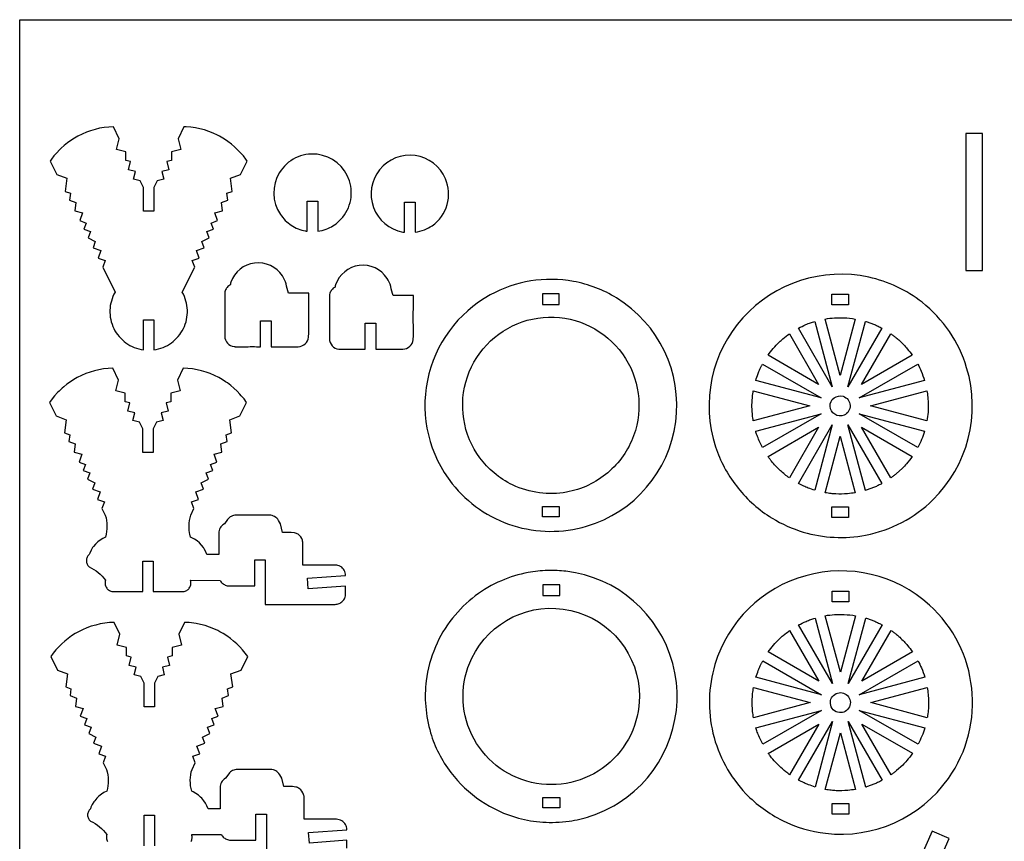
# Model space of a CAD drawing. Extents: x -1653 to 1827, y -1226 to 660.
# Tile 2 of 4: x -1653 to -532, y -275 to 660. Entities that reach past the tile are written whole.
import ezdxf

# ---------------------------------------------------------------- set-up
doc = ezdxf.new("R2010")
doc.units = 0
doc.header["$MEASUREMENT"] = 0
doc.layers.get('0').update_dxf_attribs({"linetype": 'CONTINUOUS'})
doc.layers.add('SECTIONCUTEDGES', color=18, linetype='CONTINUOUS')

msp = doc.modelspace()

# ---------------------------------------------------------------- linework, layer by layer
msp.add_lwpolyline([(1827.1, 660.5), (1827.1, -1226.1), (-1653.3, -1226.1), (-1653.3, 660.5)], close=True)
at = {"layer": 'SECTIONCUTEDGES'}
for points in [[(-1543.3, 304.1), (-1541.8, 301.9), (-1540.1, 299.8), (-1538.3, 297.8), (-1536.4, 295.9), (-1534.4, 294.1), (-1532.3, 292.5), (-1530.1, 291), (-1527.8, 289.7), (-1525.4, 288.4), (-1522.9, 287.4), (-1520.4, 286.4), (-1517.8, 285.6), (-1515.1, 285), (-1512.4, 284.6), (-1512.4, 318.9), (-1500.4, 318.9), (-1500.4, 284.6), (-1497.7, 285), (-1495.1, 285.6), (-1492.5, 286.4), (-1490, 287.4), (-1487.5, 288.4), (-1485.1, 289.7), (-1482.8, 291), (-1480.6, 292.5), (-1478.5, 294.1), (-1476.5, 295.9), (-1474.6, 297.8), (-1472.8, 299.8), (-1471.1, 301.9), (-1469.6, 304.1), (-1468.1, 306.4), (-1466.8, 308.8), (-1465.7, 311.3), (-1464.7, 313.9), (-1463.9, 316.4), (-1463.3, 319.1), (-1462.8, 321.7), (-1462.5, 324.4), (-1462.3, 327), (-1462.3, 329.7), (-1462.5, 332.4), (-1462.8, 335), (-1463.3, 337.6), (-1464, 340.2), (-1464.8, 342.8), (-1465.7, 345.3), (-1466.9, 347.8), (-1468.2, 350.2), (-1454, 378.8), (-1456.8, 386.2), (-1448.9, 389.1), (-1452.1, 397.6), (-1443.1, 400.9), (-1445.7, 408), (-1437.5, 412.1), (-1440.2, 419.2), (-1432.6, 422.1), (-1435.2, 428.9), (-1427.9, 431.7), (-1431.2, 440.7), (-1422.3, 443), (-1423.6, 452.4), (-1416.3, 455.1), (-1417.3, 462.8), (-1411.4, 465), (-1413.4, 479.9), (-1401.9, 484.2), (-1394.3, 499.5), (-1395.7, 501.5), (-1398.6, 505.3), (-1401.7, 509), (-1405.1, 512.5), (-1408.6, 515.7), (-1412.2, 518.8), (-1416.1, 521.8), (-1420.1, 524.5), (-1422.1, 525.7), (-1425.9, 527.9), (-1428.2, 529.1), (-1433, 531.3), (-1437.9, 533.2), (-1442.9, 534.9), (-1448, 536.2), (-1453.1, 537.3), (-1458.4, 538), (-1463.6, 538.4), (-1466.3, 538.5), (-1472.9, 525), (-1469.8, 512.6), (-1480.4, 509.9), (-1480.4, 500.3), (-1485.8, 499), (-1483.4, 489.5), (-1491.5, 487.5), (-1489.3, 478.9), (-1496.7, 477), (-1500.4, 469.4), (-1500.4, 442.4), (-1512.4, 442.4), (-1512.4, 469.4), (-1516.2, 477), (-1523.6, 478.9), (-1521.4, 487.5), (-1529.4, 489.5), (-1527.1, 499), (-1532.5, 500.3), (-1532.5, 509.9), (-1543.1, 512.6), (-1540, 525), (-1546.6, 538.5), (-1551.9, 538.3), (-1557.1, 537.7), (-1562.3, 536.8), (-1567.4, 535.6), (-1572.5, 534.1), (-1577.4, 532.3), (-1582.3, 530.2), (-1587, 527.9), (-1590.8, 525.7), (-1594.9, 523.1), (-1598.8, 520.3), (-1602.5, 517.3), (-1606.1, 514.1), (-1607.8, 512.5), (-1611.1, 509), (-1614.3, 505.3), (-1617.2, 501.5), (-1618.6, 499.5), (-1611, 484.2), (-1599.5, 479.9), (-1601.5, 465), (-1595.6, 462.8), (-1596.6, 455.1), (-1589.3, 452.4), (-1590.6, 443), (-1581.7, 440.7), (-1585, 431.7), (-1577.7, 428.9), (-1580.3, 422.1), (-1572.7, 419.2), (-1575.3, 412.1), (-1567.2, 408), (-1569.8, 400.9), (-1560.8, 397.6), (-1564, 389.1), (-1556.1, 386.2), (-1558.8, 378.8), (-1544.7, 350.2), (-1546, 347.8), (-1547.2, 345.3), (-1548.1, 342.8), (-1548.9, 340.2), (-1549.6, 337.6), (-1550.1, 335), (-1550.4, 332.4), (-1550.6, 329.7), (-1550.6, 327), (-1550.4, 324.4), (-1550.1, 321.7), (-1549.6, 319.1), (-1549, 316.4), (-1548.1, 313.9), (-1547.2, 311.3), (-1546, 308.8), (-1544.8, 306.4)], [(-575.7, 374.9), (-556.6, 374.9), (-556.6, 530.9), (-575.7, 530.9)], [(-1057.9, 348.3), (-1057.9, 336.3), (-1038.8, 336.3), (-1038.8, 348.3)], [(-728.4, 335.8), (-728.4, 347.8), (-709.3, 347.8), (-709.3, 335.8)], [(-1575.6, 39), (-1574.9, 38.2), (-1574.2, 37.5), (-1571.5, 36.2), (-1568.8, 34.7), (-1566.3, 33), (-1563.9, 31.1), (-1561.6, 29.1), (-1559.4, 26.9), (-1557.4, 24.6), (-1555.6, 22.2), (-1555.8, 21.2), (-1556, 20.2), (-1556, 19.1), (-1556, 18.1), (-1555.8, 17.1), (-1555.5, 16.1), (-1555.2, 15.2), (-1554.7, 14.3), (-1554.2, 13.4), (-1553.5, 12.6), (-1552.8, 11.8), (-1552.1, 11.2), (-1551.2, 10.6), (-1550.3, 10.1), (-1549.4, 9.7), (-1548.4, 9.4), (-1513.2, 9.4), (-1513.2, 44.1), (-1501.2, 44.1), (-1501.2, 9.4), (-1465.9, 9.4), (-1464.9, 9.7), (-1464, 10.1), (-1463.1, 10.6), (-1462.3, 11.2), (-1461.5, 11.8), (-1460.8, 12.6), (-1460.2, 13.4), (-1459.6, 14.3), (-1459.1, 15.2), (-1458.8, 16.1), (-1458.5, 17.1), (-1458.4, 18.1), (-1458.3, 19.1), (-1458.3, 20.2), (-1458.5, 21.2), (-1458.7, 22.2), (-1425.1, 22.1), (-1424.5, 21.2), (-1423.8, 20.2), (-1423, 19.4), (-1422.1, 18.6), (-1421.2, 17.9), (-1420.2, 17.3), (-1419.2, 16.8), (-1418.1, 16.4), (-1417, 16.1), (-1415.8, 15.9), (-1414.5, 15.9), (-1385.6, 15.9), (-1385.6, 45.4), (-1373.6, 45.4), (-1373.6, -5.2), (-1294, -5.2), (-1292.8, -5.1), (-1291.6, -4.9), (-1290.5, -4.6), (-1289.4, -4.2), (-1288.3, -3.7), (-1287.4, -3.1), (-1286.4, -2.4), (-1285.6, -1.7), (-1284.8, -0.8), (-1284.1, 0.1), (-1283.5, 1.1), (-1283, 2.1), (-1282.6, 3.2), (-1282.3, 4.4), (-1282.1, 5.6), (-1282.1, 6.8), (-1282.1, 15.6), (-1324.7, 12.5), (-1325.6, 24.6), (-1282.1, 27.8), (-1282.2, 29.3), (-1282.5, 30.8), (-1283, 32.3), (-1283.6, 33.7), (-1284.5, 34.9), (-1285.5, 36.1), (-1286.6, 37.1), (-1287.9, 38), (-1289.3, 38.7), (-1290.8, 39.2), (-1292.3, 39.5), (-1293.8, 39.6), (-1330.9, 39.6), (-1330.9, 64.6), (-1330.9, 65.7), (-1331.1, 66.8), (-1331.3, 67.9), (-1331.7, 68.9), (-1332.1, 69.9), (-1333.2, 71.7), (-1334.6, 73.3), (-1336.3, 74.6), (-1337.2, 75.2), (-1338.2, 75.6), (-1339.2, 76), (-1340.3, 76.3), (-1344, 76.8), (-1353.9, 76.8), (-1356.3, 86.4), (-1358.7, 90.4), (-1359.5, 91.7), (-1360.6, 92.9), (-1361.7, 93.9), (-1363, 94.7), (-1364.4, 95.4), (-1365.9, 95.9), (-1367.4, 96.2), (-1369, 96.3), (-1406.9, 96.3), (-1408.3, 96.2), (-1409.7, 96), (-1411, 95.6), (-1412.3, 95), (-1413.5, 94.3), (-1414.6, 93.5), (-1415.6, 92.5), (-1416.5, 91.4), (-1420.2, 86.4), (-1421.9, 85.3), (-1423, 84.3), (-1424.1, 83.1), (-1424.9, 81.8), (-1425.6, 80.4), (-1426.1, 79), (-1426.4, 77.4), (-1426.5, 75.9), (-1426.5, 51.6), (-1440.1, 51.6), (-1441.5, 54.8), (-1443.2, 57.9), (-1444.1, 59.4), (-1446.2, 62.1), (-1448.6, 64.7), (-1451.2, 67), (-1454.1, 69), (-1457.1, 70.7), (-1458.7, 71.5), (-1459.5, 74.6), (-1459.8, 76.1), (-1460.2, 79.3), (-1460.4, 80.9), (-1460.4, 84), (-1460.3, 87.2), (-1459.9, 90.3), (-1459.3, 93.4), (-1458.5, 96.5), (-1454.8, 104), (-1457.5, 111.4), (-1449.7, 114.3), (-1452.8, 122.8), (-1443.8, 126.1), (-1446.5, 133.3), (-1438.3, 137.3), (-1440.9, 144.5), (-1433.3, 147.3), (-1435.9, 154.2), (-1428.6, 156.9), (-1431.9, 165.9), (-1423, 168.2), (-1424.3, 177.6), (-1417, 180.4), (-1418, 188), (-1412.1, 190.2), (-1414.1, 205.1), (-1402.6, 209.4), (-1395, 224.8), (-1397.8, 228.7), (-1400.9, 232.4), (-1402.5, 234.2), (-1405.8, 237.7), (-1409.3, 241), (-1412.9, 244.1), (-1416.8, 247), (-1418.8, 248.3), (-1422.8, 250.9), (-1426.6, 253.1), (-1431.3, 255.5), (-1436.2, 257.5), (-1441.1, 259.3), (-1446.2, 260.8), (-1451.3, 262), (-1456.5, 262.9), (-1461.7, 263.5), (-1467, 263.8), (-1473.7, 250.2), (-1470.5, 237.8), (-1481.1, 235.1), (-1481.1, 225.6), (-1486.6, 224.2), (-1484.2, 214.8), (-1492.2, 212.7), (-1490, 204.1), (-1497.4, 202.2), (-1501.2, 194.6), (-1501.2, 167.7), (-1513.2, 167.7), (-1513.2, 194.6), (-1516.9, 202.2), (-1524.3, 204.1), (-1522.1, 212.7), (-1530.2, 214.8), (-1527.8, 224.2), (-1533.2, 225.6), (-1533.2, 235.1), (-1543.8, 237.8), (-1540.7, 250.2), (-1547.4, 263.8), (-1552.6, 263.5), (-1557.9, 262.9), (-1563, 262), (-1568.2, 260.8), (-1573.2, 259.3), (-1578.1, 257.5), (-1583, 255.5), (-1587.7, 253.1), (-1591.5, 250.9), (-1595.6, 248.3), (-1599.5, 245.5), (-1603.2, 242.5), (-1605.1, 241), (-1608.5, 237.7), (-1610.2, 236), (-1613.5, 232.4), (-1616.5, 228.7), (-1619.3, 224.8), (-1611.7, 209.4), (-1600.2, 205.1), (-1602.3, 190.2), (-1596.3, 188), (-1597.4, 180.4), (-1590, 177.6), (-1591.3, 168.2), (-1582.4, 165.9), (-1585.7, 156.9), (-1578.4, 154.2), (-1581, 147.3), (-1573.4, 144.5), (-1576.1, 137.3), (-1567.9, 133.3), (-1570.5, 126.1), (-1561.5, 122.8), (-1564.7, 114.3), (-1556.8, 111.4), (-1559.6, 104), (-1555.9, 96.5), (-1555, 93.4), (-1554.4, 90.3), (-1554, 87.2), (-1553.9, 84), (-1554, 80.9), (-1554.3, 77.7), (-1554.8, 74.6), (-1555.6, 71.5), (-1558.8, 69.9), (-1561.7, 68), (-1564.5, 65.9), (-1567, 63.4), (-1569.2, 60.8), (-1570.2, 59.4), (-1572, 56.4), (-1573.6, 53.2), (-1574.2, 51.6), (-1574.9, 50.9), (-1575.6, 50.1), (-1576.1, 49.3), (-1576.5, 48.4), (-1576.9, 47.5), (-1577.1, 46.5), (-1577.3, 45.5), (-1577.4, 44.5), (-1577.3, 43.5), (-1577.1, 42.6), (-1576.9, 41.6), (-1576.5, 40.7), (-1576.1, 39.8)], [(-1057.9, 94.4), (-1057.9, 106.4), (-1038.8, 106.4), (-1038.8, 94.4)], [(-728.4, 93.9), (-728.4, 105.9), (-709.3, 105.9), (-709.3, 93.9)], [(-1057.4, 17), (-1057.4, 5), (-1038.3, 5), (-1038.3, 17)], [(-728.1, -2.1), (-728.1, 9.9), (-709, 9.9), (-709, -2.1)], [(-1057.4, -236.9), (-1057.4, -224.9), (-1038.3, -224.9), (-1038.3, -236.9)], [(-728.1, -243.9), (-728.1, -231.9), (-709, -231.9), (-709, -243.9)]]:
    msp.add_lwpolyline(points, close=True, dxfattribs=at)
for points in [[(-1325.8, 419.6), (-1325.8, 453.9), (-1313.8, 453.9), (-1313.8, 419.6, 0.047597), (-1304.2, 422.1, 0.100184), (-1289.7, 431, 0.639695), (-1314.7, 507.2, 0.640021), (-1356.4, 438.8, 0.099512), (-1344, 426.5, 0.09979), (-1327.9, 420, 0.009062), (-1326.8, 419.8, -0.003021)], [(-1215, 452.7), (-1203, 452.7), (-1203, 418.4, 0.053281), (-1192.3, 421.3, 0.059622), (-1183.7, 425.9, 0.171891), (-1166.5, 450, 0.17205), (-1168.4, 479.4, 0.566523), (-1243.4, 489.7, 0.566801), (-1217.1, 418.7, 0.009062), (-1216.1, 418.5, -0.003021), (-1215, 418.4)], [(-1378.9, 288.2), (-1378.9, 317.8), (-1366.9, 317.8), (-1366.9, 288.2, -0.001261), (-1342.3, 288.2, 0.007568), (-1336.1, 288.2, 0.17911), (-1328.1, 291.5, 0.186027), (-1324.3, 299, 0.012625), (-1324.2, 299.4, 0.006307), (-1324.2, 300.2, 0.00914), (-1324.1, 310, -0.008036), (-1323.9, 349.1), (-1347.2, 349.1, 0.002778), (-1350, 359.7, 0.080686), (-1354.1, 368.8, 0.286261), (-1385.7, 383.4, 0.286452), (-1412.7, 361.5, 0.036637), (-1413.3, 359.3, -0.114416), (-1413.5, 358.8, -0.116624), (-1414, 358.3, 0.081245), (-1416.4, 356.6, 0.097719), (-1418.8, 352.9, 0.089338), (-1419.8, 348.2), (-1419.8, 300.2, 0.17911), (-1416.6, 292.1, 0.186027), (-1409.1, 288.3, 0.012625), (-1408.7, 288.3, 0.006307), (-1407.9, 288.2, 0.008514), (-1397.7, 288.2, -0.002207)], [(-1259.8, 285.4), (-1259.8, 314.9), (-1247.8, 314.9), (-1247.8, 285.4, -0.001261), (-1223.1, 285.3, 0.007568), (-1217, 285.4, 0.17911), (-1208.9, 288.6, 0.186027), (-1205.1, 296.1, 0.012625), (-1205, 296.5, 0.006307), (-1205, 297.3, 0.00914), (-1204.9, 307.1, -0.008036), (-1204.8, 346.3), (-1228.1, 346.3, 0.002778), (-1230.8, 356.8, 0.080686), (-1234.9, 366, 0.286261), (-1266.5, 380.6, 0.286452), (-1293.5, 358.6, 0.036637), (-1294.1, 356.4, -0.114416), (-1294.3, 355.9, -0.116624), (-1294.9, 355.5, 0.081245), (-1297.2, 353.8, 0.097719), (-1299.6, 350.1, 0.089338), (-1300.6, 345.4), (-1300.6, 297.3, 0.17911), (-1297.4, 289.2, 0.186027), (-1289.9, 285.4, 0.012625), (-1289.5, 285.4, 0.006307), (-1288.7, 285.4, 0.008514), (-1278.6, 285.3, -0.002207)], [(-796.4, 93, 0.063566), (-760.9, 77.2, 0.120276), (-689.9, 73.7, 0.147825), (-613.3, 113.8, 0.278823), (-574.8, 264.2, 0.15407), (-625.6, 338.7, 0.113627), (-686.3, 367.3, 0.268788), (-829.6, 321.2, 0.26905), (-860.7, 174.1, 0.085445), (-837.1, 129.7, 0.083649), (-799.4, 94.8, 0.004404), (-797.9, 93.9, 0.004421)], [(-1160.7, 132.2, 0.149338), (-1091.6, 84.6, 0.149353), (-1007.7, 83.8, 0.296651), (-906.2, 202.5, 0.29625), (-973.6, 343.7, 0.092281), (-1022.6, 362.5, 0.172556), (-1117.4, 347.1, 0.220869), (-1189, 249.7, 0.221131)], [(-954.1, 186.8, -0.131005), (-983.6, 144.7, -0.129677), (-1030.6, 122.5, -0.079692), (-1061.4, 121.8, -0.0771), (-1091.9, 130.8, -0.064704), (-1113.1, 144.5, -0.117883), (-1140.9, 182.3, -0.529054), (-1050.9, 321.8, -0.528938)], [(-727.8, 242.4), (-766.5, 309.2, -0.012176), (-758, 313.3, -0.019565), (-752.6, 315.4, -0.009363), (-750.2, 316.2, 0.003121), (-747.8, 317)], [(-718.9, 255.4), (-736.1, 319.7, -0.057699), (-714.6, 321.1, -0.024823), (-701.7, 319.7)], [(-710, 242.4), (-690, 317, 0.006199), (-689.5, 316.9, -0.0186), (-689.1, 316.8), (-679.8, 313.4, -0.018388), (-675.5, 311.4, 0.006129), (-671.3, 309.3)], [(-801, 278.6, -0.014778), (-795.1, 286.1, -0.028539), (-788.2, 293.5, -0.018438), (-784, 297.2, -0.011345), (-776.7, 303), (-743.4, 245.3)], [(-694.4, 245.3), (-661.2, 302.9, 0.006303), (-658, 300.7, -0.01891), (-655, 298.3, -0.017187), (-651.3, 295.1, -0.012321), (-646.4, 290.3, -0.018926), (-642.4, 285.8, -0.012469), (-636.8, 278.6)], [(-815, 249.7, -0.012918), (-812.4, 257.5, -0.018758), (-810.2, 262.7, -0.010898), (-808.8, 265.5, 0.003632), (-807.4, 268.4), (-740.5, 229.8)], [(-697.4, 229.8), (-630.5, 268.4, -0.026072), (-626.6, 260.3, -0.02074), (-622.8, 249.7)], [(-817.8, 203.6, 0.006429), (-818.4, 207.1, -0.01929), (-818.9, 210.7), (-819.4, 220.8), (-818.9, 231, -0.018896), (-818.4, 234.5, 0.006298), (-817.8, 238.1), (-753.5, 220.8)], [(-684.3, 220.8), (-620, 238.1, -0.005477), (-619.1, 230.6, -0.027167), (-618.5, 221.4, -0.022163), (-618.8, 213.6, -0.016966), (-620, 203.6)], [(-714.5, 210.3, -0.520017), (-730.3, 220.3, -0.519794), (-715.5, 231.7, -0.315968), (-707.5, 221.3, -0.315775)], [(-807.3, 173.3, -0.020623), (-813.1, 186, -0.019978), (-814.9, 191, -0.019766), (-815, 191.4, 0.006588), (-815.1, 191.9), (-740.5, 211.9)], [(-697.4, 211.9), (-622.8, 191.9, -0.023422), (-626.1, 182.5, -0.022807), (-630.5, 173.3)], [(-801, 163.1), (-743.4, 196.4), (-776.7, 138.7, -0.024397), (-786.9, 147, -0.042082), (-797.2, 157.9, -0.010889), (-799.1, 160.5, 0.00363)], [(-766.5, 132.4), (-727.8, 199.3), (-747.8, 124.7, -0.012234), (-755.3, 127.3, -0.017991), (-760.3, 129.4, -0.010478), (-763.4, 130.9, 0.003492)], [(-690, 124.6), (-710, 199.3), (-671.3, 132.3, 0.006248), (-675.5, 130.2, -0.018746), (-679.8, 128.2), (-689.1, 124.8, -0.018599), (-689.5, 124.7, 0.006199)], [(-661.1, 138.7), (-694.4, 196.4), (-636.8, 163.1, -0.014529), (-643.3, 154.8, -0.022653), (-647.9, 149.8), (-655, 143.3, -0.018394), (-658, 141, 0.006131)], [(-736.1, 121.9), (-718.9, 186.2), (-701.7, 121.9, -0.013089), (-710.5, 120.8, -0.036535), (-723.9, 120.5, -0.015577), (-729.3, 121, -0.012352)], [(-1162.3, -196.5, 0.082498), (-1128.3, -228.7, 0.081429), (-1085.3, -248.5, 0.051999), (-1057.6, -253.1, 0.048718), (-1027.7, -252, 0.045642), (-1003.5, -246.4, 0.081866), (-962, -224.8, 0.306737), (-909.5, -72.6, 0.307202), (-1031.2, 32.5, 0.018046), (-1041.1, 33.3, 0.016111), (-1052.2, 33.4, 0.042286), (-1074.2, 31.1, 0.052805), (-1104.7, 21.8, 0.063258), (-1134.4, 4.5, 0.060023), (-1160.3, -20.8, 0.070022), (-1179.9, -53.7, 0.067248), (-1190.3, -92.2, 0.053404), (-1190.9, -121.3, 0.050725), (-1185.3, -151.5, 0.04601), (-1176.1, -174.6, 0.044299)], [(-826.2, -220.7, 0.086412), (-784.6, -251.2, 0.086691), (-735.4, -265.8, 0.274319), (-595.6, -203.4, 0.379188), (-617.3, -5.9, 0.257222), (-758.1, 27.5, 0.257249), (-861.5, -73.6, 0.132982), (-863.7, -151.9, 0.132968)], [(-947.5, -110, -0.481507), (-1070.3, -207.9, -0.481693), (-1138.4, -66.4, -0.349808), (-1025.6, -12.1, -0.349977)], [(-727.5, -95.4), (-766.2, -28.6, -0.012176), (-757.7, -24.6, -0.019565), (-752.3, -22.4, -0.009363), (-749.9, -21.6, 0.003121), (-747.5, -20.8)], [(-718.6, -82.4), (-735.9, -18.1, -0.057699), (-714.3, -16.7, -0.024823), (-701.4, -18.1)], [(-709.7, -95.4), (-689.7, -20.8, 0.006199), (-689.2, -20.9, -0.0186), (-688.8, -21), (-679.5, -24.4, -0.018388), (-675.2, -26.4, 0.006129), (-671, -28.5)], [(-800.7, -59.2, -0.014778), (-794.8, -51.7, -0.028539), (-788, -44.4, -0.018438), (-783.7, -40.6, -0.011345), (-776.4, -34.9), (-743.1, -92.5)], [(-694.2, -92.5), (-660.9, -34.9, 0.006303), (-657.7, -37.1, -0.01891), (-654.7, -39.5, -0.017187), (-651, -42.7, -0.012321), (-646.1, -47.5, -0.018926), (-642.1, -52, -0.012469), (-636.5, -59.2)], [(-814.8, -88.1, -0.012918), (-812.1, -80.4, -0.018758), (-809.9, -75.1, -0.010898), (-808.5, -72.3, 0.003632), (-807.1, -69.4), (-740.2, -108.1)], [(-697.1, -108.1), (-630.2, -69.4, -0.026072), (-626.3, -77.5, -0.02074), (-622.5, -88.1)], [(-817.5, -134.2, 0.006429), (-818.1, -130.7, -0.01929), (-818.6, -127.1), (-819.1, -117), (-818.6, -106.8, -0.018896), (-818.1, -103.3, 0.006298), (-817.5, -99.8), (-753.2, -117)], [(-684, -117), (-619.7, -99.8, -0.035509), (-618.3, -115.6, -0.037792), (-619.1, -130.5, -0.007975), (-619.4, -132.3, 0.002658), (-619.7, -134.2)], [(-730, -118.2, -0.704491), (-710.6, -109, -0.705318), (-719.8, -128.4, -0.172802), (-726.7, -125.1, -0.173371)], [(-807, -164.5, -0.020623), (-812.8, -151.8, -0.019978), (-814.6, -146.8, -0.019766), (-814.7, -146.4, 0.006588), (-814.8, -145.9), (-740.2, -125.9)], [(-697.1, -125.9), (-622.5, -145.9, -0.023422), (-625.8, -155.3, -0.022807), (-630.2, -164.5)], [(-800.7, -174.8), (-743.1, -141.5), (-776.4, -199.1, -0.019294), (-784.7, -192.5, -0.045903), (-796.9, -179.9, -0.008546), (-798.7, -177.6, -0.007227)], [(-766.2, -205.4), (-727.5, -138.5), (-747.5, -213.1, -0.012234), (-755, -210.5, -0.017991), (-760, -208.5, -0.010478), (-763.1, -207, 0.003492)], [(-689.7, -213.2), (-709.7, -138.5), (-671, -205.5, 0.006248), (-675.2, -207.6, -0.018746), (-679.5, -209.6), (-688.8, -213, -0.018599), (-689.2, -213.1, 0.006199)], [(-660.9, -199.1), (-694.2, -141.5), (-636.5, -174.7, -0.014529), (-643, -183.1, -0.022653), (-647.6, -188.1), (-654.7, -194.5, -0.018394), (-657.7, -196.9, 0.006131)], [(-735.8, -215.9), (-718.6, -151.6), (-701.4, -215.9, -0.013089), (-710.2, -217, -0.036535), (-723.6, -217.3, -0.015577), (-729, -216.8, -0.012352)]]:
    msp.add_lwpolyline(points, format="xyb", close=True, dxfattribs=at)
for points in [[(-1280.7, -282.7), (-1280.7, -273.8), (-1323.3, -276.9), (-1324.2, -264.9), (-1280.7, -261.7), (-1280.8, -260.1), (-1281.1, -258.6), (-1281.5, -257.2), (-1282.2, -255.8), (-1283.1, -254.5), (-1284.1, -253.4), (-1285.2, -252.3), (-1286.5, -251.5), (-1287.9, -250.8), (-1289.3, -250.3), (-1290.8, -250), (-1292.4, -249.9), (-1329.5, -249.9), (-1329.5, -224.9), (-1329.5, -223.7), (-1329.7, -222.6), (-1329.9, -221.6), (-1330.3, -220.5), (-1330.7, -219.6), (-1331.8, -217.7), (-1333.2, -216.2), (-1334.9, -214.8), (-1335.8, -214.3), (-1336.8, -213.8), (-1337.8, -213.4), (-1338.9, -213.2), (-1342.6, -212.7), (-1352.5, -212.7), (-1354.9, -203), (-1357.2, -199.1), (-1358.1, -197.8), (-1359.2, -196.6), (-1360.3, -195.6), (-1361.6, -194.7), (-1363, -194.1), (-1364.4, -193.6), (-1366, -193.3), (-1367.5, -193.2), (-1405.5, -193.2), (-1406.9, -193.2), (-1408.3, -193.5), (-1409.6, -193.9), (-1410.9, -194.4), (-1412.1, -195.1), (-1413.2, -196), (-1414.2, -197), (-1415.1, -198), (-1418.8, -203), (-1420.5, -204.2), (-1421.6, -205.2), (-1422.6, -206.4), (-1423.5, -207.6), (-1424.2, -209), (-1424.7, -210.5), (-1425, -212), (-1425.1, -213.6), (-1425.1, -237.9), (-1438.7, -237.9), (-1440.1, -234.6), (-1441.7, -231.5), (-1443.7, -228.7), (-1446, -226), (-1447.2, -224.8), (-1449.8, -222.5), (-1452.7, -220.4), (-1455.7, -218.7), (-1457.3, -218), (-1458.1, -214.9), (-1458.6, -211.7), (-1458.9, -208.6), (-1459, -205.4), (-1458.9, -202.3), (-1458.5, -199.1), (-1457.9, -196), (-1457, -193), (-1453.3, -185.5), (-1456.1, -178.1), (-1448.2, -175.2), (-1451.4, -166.7), (-1442.4, -163.3), (-1445, -156.2), (-1436.8, -152.1), (-1439.5, -145), (-1431.9, -142.2), (-1434.5, -135.3), (-1427.2, -132.6), (-1430.5, -123.6), (-1421.6, -121.3), (-1422.9, -111.8), (-1415.5, -109.1), (-1416.6, -101.4), (-1410.7, -99.2), (-1412.7, -84.3), (-1401.2, -80.1), (-1393.6, -64.7), (-1396.4, -60.8), (-1399.5, -57.1), (-1402.7, -53.5), (-1406.1, -50.1), (-1409.7, -46.9), (-1413.4, -43.9), (-1417.3, -41.1), (-1421.4, -38.5), (-1425.2, -36.4), (-1427.5, -35.1), (-1432.3, -32.9), (-1437.2, -31), (-1442.2, -29.4), (-1447.3, -28), (-1452.4, -27), (-1457.7, -26.2), (-1460.3, -26), (-1465.6, -25.7), (-1472.2, -39.2), (-1469.1, -51.6), (-1479.7, -54.3), (-1479.7, -63.9), (-1485.1, -65.3), (-1482.7, -74.7), (-1490.8, -76.7), (-1488.6, -85.4), (-1496, -87.2), (-1499.7, -94.8), (-1499.7, -121.8), (-1511.7, -121.8), (-1511.7, -94.8), (-1515.5, -87.2), (-1522.9, -85.4), (-1520.7, -76.7), (-1528.7, -74.7), (-1526.4, -65.3), (-1531.8, -63.9), (-1531.8, -54.3), (-1542.4, -51.6), (-1539.3, -39.2), (-1545.9, -25.7), (-1551.2, -26), (-1556.4, -26.6), (-1561.6, -27.5), (-1566.7, -28.7), (-1571.8, -30.1), (-1576.7, -31.9), (-1581.6, -34), (-1586.3, -36.4), (-1590.1, -38.5), (-1594.2, -41.1), (-1598.1, -43.9), (-1601.8, -46.9), (-1605.4, -50.1), (-1608.8, -53.5), (-1612, -57.1), (-1615.1, -60.8), (-1617.9, -64.7), (-1610.3, -80.1), (-1598.8, -84.3), (-1600.8, -99.2), (-1594.9, -101.4), (-1595.9, -109.1), (-1588.6, -111.8), (-1589.9, -121.3), (-1581, -123.6), (-1584.3, -132.6), (-1577, -135.3), (-1579.6, -142.2), (-1572, -145), (-1574.6, -152.1), (-1566.5, -156.2), (-1569.1, -163.3), (-1560.1, -166.7), (-1563.3, -175.2), (-1555.4, -178.1), (-1558.1, -185.5), (-1554.4, -193), (-1553.6, -196), (-1553, -199.1), (-1552.6, -202.3), (-1552.5, -205.4), (-1552.6, -208.6), (-1552.9, -211.7), (-1553.4, -214.9), (-1554.2, -218), (-1557.3, -219.5), (-1560.3, -221.4), (-1563, -223.6), (-1565.5, -226), (-1567.8, -228.7), (-1568.8, -230.1), (-1570.6, -233.1), (-1572.2, -236.2), (-1572.8, -237.9), (-1573.5, -238.6), (-1574.1, -239.4), (-1574.7, -240.2), (-1575.1, -241.1), (-1575.5, -242), (-1575.7, -242.9), (-1575.9, -243.9), (-1575.9, -244.9), (-1575.9, -245.9), (-1575.7, -246.9), (-1575.5, -247.8), (-1575.1, -248.8), (-1574.7, -249.6), (-1574.1, -250.5), (-1573.5, -251.2), (-1572.8, -251.9), (-1570, -253.3), (-1567.4, -254.8), (-1564.8, -256.5), (-1562.4, -258.3), (-1560.1, -260.4), (-1558, -262.5), (-1556, -264.8), (-1554.2, -267.3), (-1554.4, -268.3), (-1554.6, -269.3), (-1554.6, -270.3), (-1554.5, -271.3), (-1554.4, -272.3), (-1554.1, -273.3), (-1553.8, -274.3), (-1553.3, -275.2)], [(-1511.7, -280), (-1511.7, -245.3), (-1499.7, -245.3), (-1499.7, -280)], [(-1458.2, -275.2), (-1457.7, -274.3), (-1457.4, -273.3), (-1457.1, -272.3), (-1456.9, -271.3), (-1456.9, -270.3), (-1456.9, -269.3), (-1457.1, -268.3), (-1457.3, -267.3), (-1423.6, -267.3), (-1423, -268.3), (-1422.3, -269.2), (-1421.6, -270.1), (-1420.7, -270.8), (-1419.8, -271.5), (-1418.8, -272.1), (-1417.8, -272.6), (-1416.7, -273), (-1415.5, -273.3), (-1414.3, -273.5), (-1413.1, -273.6), (-1384.2, -273.6), (-1384.2, -244), (-1372.2, -244), (-1372.2, -294.6)]]:
    msp.add_lwpolyline(points, dxfattribs=at)
msp.add_lwpolyline([(-643, -381.7), (-594.9, -271.6), (-614.2, -263.2), (-664.1, -376.8, -0.002171)], format="xyb", dxfattribs=at)

doc.saveas('drawing.dxf')
